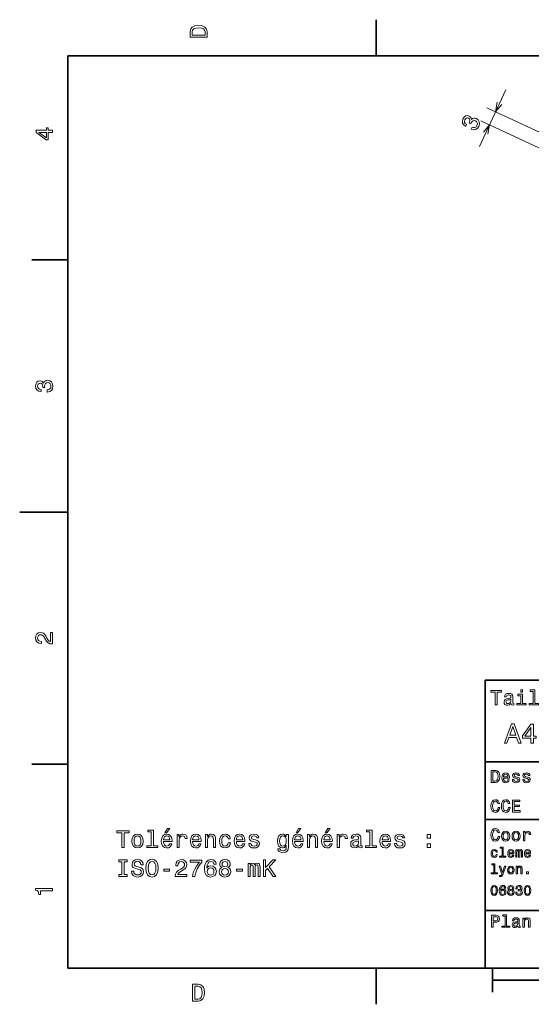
# Model space of a CAD drawing. Extents: x 0 to 527, y 0 to 210.
# Tile 1 of 8: x 0 to 107, y 2 to 208. Entities that reach past the tile are written whole.
import ezdxf

# ---------------------------------------------------------------- set-up
doc = ezdxf.new("R2010")
doc.units = 0

msp = doc.modelspace()

# ---------------------------------------------------------------- linework, layer by layer
at = {"color": 7, "lineweight": 35, "ltscale": 0.1875}
for p, q in [((74.300003, 200), (74.300003, 207.5)), ((10, 157.5), (2.5, 157.5)), ((10, 52.5), (2.5, 52.5)), ((74.300003, 10), (74.300003, 2.5))]:
    msp.add_line(p, q, dxfattribs=at)
at = {"color": 7, "lineweight": 35}
for p, q in [((287, 200), (10, 200)), ((10, 200), (10, 10)), ((97, 10), (97, 70)), ((97, 70), (287, 70)), ((97, 53), (162, 53)), ((97, 41), (162, 41)), ((97, 22), (162, 22)), ((10, 10), (287, 10)), ((97, 10), (287, 10)), ((98.5, 7.5), (198.5, 7.5))]:
    msp.add_line(p, q, dxfattribs=at)
at = {"color": 7, "lineweight": 13, "ltscale": 0.325}
msp.add_line((95.778694, 181.084564), (101.272728, 192.866577), dxfattribs=at)
at = {"color": 7, "lineweight": 13, "ltscale": 0.496788}
for p, q in [((115.356743, 180.782196), (97.347023, 189.180267)), ((114.088882, 178.063278), (96.07917, 186.461349))]:
    msp.add_line(p, q, dxfattribs=at)
at = {"color": 7, "lineweight": 35, "ltscale": 0.25}
msp.add_line((10, 105), (0, 105), dxfattribs=at)
at = {"color": 7, "lineweight": 35, "ltscale": 0.125}
msp.add_line((98.5, 10), (98.5, 5), dxfattribs=at)
at = {"color": 7, "lineweight": 13}
for points in [[(35.533215, 204.994965), (35.533215, 203.829971), (39.033215, 203.829971), (39.033215, 204.994965), (38.922264, 205.544678), (38.584366, 205.953171), (38.034657, 206.205338), (37.283215, 206.296112), (36.516644, 206.215424), (36.21405, 206.114563), (35.971977, 205.973343), (35.644165, 205.56485), (35.563473, 205.297562)], [(35.951801, 204.959656), (36.027451, 205.342941), (36.259438, 205.605194), (36.672985, 205.761536), (37.283215, 205.811966), (37.873272, 205.756485), (38.286816, 205.600143), (38.533936, 205.332855), (38.614628, 204.959656), (38.614628, 204.298996), (35.951801, 204.298996)], [(94.052383, 184.71637), (94.084381, 184.701447), (94.557274, 184.569962), (94.986542, 184.631332), (95.354515, 184.871521), (95.64109, 185.283218), (95.785049, 185.7948), (95.750183, 186.245102), (95.536797, 186.622833), (95.163795, 186.896927), (94.877075, 186.986115), (94.610794, 186.987854), (94.364944, 186.902176), (94.139229, 186.740326), (94.030952, 187.152512), (93.68689, 187.440948), (93.298401, 187.53862), (92.93708, 187.467834), (92.618774, 187.226746), (92.354744, 186.815659), (92.236053, 186.370193), (92.2901, 185.961029), (92.514137, 185.606155), (92.907242, 185.339386), (92.93924, 185.324463), (93.128929, 185.731262), (92.853455, 185.904236), (92.698616, 186.121109), (92.660156, 186.372757), (92.740196, 186.663742), (92.887596, 186.884369), (93.064568, 187.013306), (93.268997, 187.045959), (93.498428, 186.989059), (93.703217, 186.843475), (93.802895, 186.663452), (93.804794, 186.428848), (93.710732, 186.155533), (93.623039, 185.979401), (93.984123, 185.811035), (94.079414, 186.039261), (94.254829, 186.308029), (94.464699, 186.47171), (94.702637, 186.516556), (94.957054, 186.453568), (95.198715, 186.279663), (95.333443, 186.055466), (95.35881, 185.787674), (95.269936, 185.48967), (95.089951, 185.223038), (94.85479, 185.076721), (94.573586, 185.046478), (94.248474, 185.136871)], [(6.833213, 184.02739), (6.833213, 184.481277), (5.965778, 184.481277), (5.965778, 184.98056), (5.56232, 184.98056), (5.56232, 184.481277), (3.408862, 184.481277), (3.408862, 184.022339), (5.521974, 182.489197), (5.965778, 182.489197), (5.965778, 184.02739)], [(5.56232, 182.912827), (3.993876, 184.02739), (5.56232, 184.02739)], [(5.73379, 129.979111), (5.769093, 129.979111), (6.253242, 130.059799), (6.616354, 130.296829), (6.848343, 130.670029), (6.934078, 131.164276), (6.848343, 131.688766), (6.626441, 132.082138), (6.273415, 132.334305), (5.819525, 132.425079), (5.521974, 132.384735), (5.279899, 132.273788), (5.0933, 132.092224), (4.957133, 131.850143), (4.684798, 132.177963), (4.251081, 132.293961), (3.857709, 132.218307), (3.560158, 132.00145), (3.373559, 131.648422), (3.307997, 131.164276), (3.388689, 130.710388), (3.610591, 130.362396), (3.963617, 130.135452), (4.432637, 130.059799), (4.46794, 130.059799), (4.46794, 130.508652), (4.145173, 130.548996), (3.913184, 130.680115), (3.771974, 130.891937), (3.721542, 131.189484), (3.761888, 131.451736), (3.867795, 131.643372), (4.039265, 131.759369), (4.271254, 131.804764), (4.518372, 131.759369), (4.684798, 131.638336), (4.785663, 131.426514), (4.815922, 131.139053), (4.810879, 130.942368), (5.209294, 130.942368), (5.199208, 131.189484), (5.244596, 131.507217), (5.365634, 131.744247), (5.56232, 131.885452), (5.819525, 131.935883), (6.112032, 131.880417), (6.328891, 131.734161), (6.465058, 131.502167), (6.510447, 131.194534), (6.460014, 130.876801), (6.308718, 130.644821), (6.066643, 130.498566), (5.73379, 130.443085)], [(6.833213, 77.519447), (6.833213, 79.925072), (6.399496, 79.925072), (6.399496, 78.023773), (6.162464, 78.129684), (5.965778, 78.311241), (5.607709, 78.871033), (5.456412, 79.168587), (5.239553, 79.501442), (4.987392, 79.738472), (4.689842, 79.874641), (4.351945, 79.925072), (3.928314, 79.839333), (3.595461, 79.602303), (3.383646, 79.239189), (3.307997, 78.770172), (3.393732, 78.286018), (3.630764, 77.91787), (4.009006, 77.680832), (4.508286, 77.600143), (4.578891, 77.600143), (4.578891, 78.059074), (4.538545, 78.059074), (4.195605, 78.104462), (3.943444, 78.240631), (3.782061, 78.457489), (3.726585, 78.744957), (3.777017, 79.03746), (3.903098, 79.254318), (4.099784, 79.395531), (4.346902, 79.445961), (4.578891, 79.41066), (4.775577, 79.314842), (4.947046, 79.153458), (5.098343, 78.931557), (5.259727, 78.634003), (5.572406, 78.139771), (5.90526, 77.791786), (6.308718, 77.585014), (6.818084, 77.519447)], [(99.102303, 64.837173), (99.5, 64.837173), (99.5, 67.47406), (100.407784, 67.47406), (100.407784, 67.837173), (98.190201, 67.837173), (98.190201, 67.47406), (99.102303, 67.47406)], [(104.786743, 67.940918), (104.384727, 67.940918), (104.384727, 67.508644), (104.786743, 67.508644)], [(106.969742, 67.621033), (106.969742, 65.157059), (106.187317, 65.157059), (106.187317, 64.837173), (108.128242, 64.837173), (108.128242, 65.157059), (107.350143, 65.157059), (107.350143, 67.940918), (106.373199, 67.940918), (106.373199, 67.621033)], [(102.387611, 65.139771), (102.387611, 65.126801), (102.409225, 64.979828), (102.47406, 64.876076), (102.746399, 64.793945), (102.958214, 64.828529), (102.958214, 65.122475), (102.867432, 65.109505), (102.746399, 65.165703), (102.724785, 65.338615), (102.724785, 66.540344), (102.672913, 66.84726), (102.521614, 67.0634), (102.257927, 67.193085), (101.886169, 67.240631), (101.523056, 67.188759), (101.255043, 67.041786), (101.086456, 66.812675), (101.030258, 66.510086), (101.030258, 66.484146), (101.371758, 66.484146), (101.402016, 66.665703), (101.497116, 66.795387), (101.65274, 66.873199), (101.873199, 66.903458), (102.085014, 66.881844), (102.236313, 66.817001), (102.327087, 66.704605), (102.357346, 66.548988), (102.340057, 66.367432), (102.270897, 66.276657), (102.097984, 66.233429), (101.773773, 66.198845), (101.402016, 66.121033), (101.138329, 65.982704), (100.982712, 65.766571), (100.935158, 65.446686), (100.978386, 65.161385), (101.112389, 64.949562), (101.328529, 64.815559), (101.626801, 64.768013), (102.028816, 64.858788)], [(102.344383, 65.649857), (102.292511, 65.425072), (102.154182, 65.252159), (101.946686, 65.139771), (101.691643, 65.100861), (101.527374, 65.122475), (101.41066, 65.191643), (101.337173, 65.312675), (101.315559, 65.481262), (101.332855, 65.632561), (101.402016, 65.740631), (101.678673, 65.861671), (102.028816, 65.913544), (102.344383, 66.017288)], [(104.773773, 65.157059), (104.773773, 67.080688), (103.796829, 67.080688), (103.796829, 66.756485), (104.393372, 66.756485), (104.393372, 65.157059), (103.615273, 65.157059), (103.615273, 64.837173), (105.560516, 64.837173), (105.560516, 65.157059)], [(100.982712, 56.9049), (101.51297, 56.9049), (101.933716, 58.080692), (103.530258, 58.080692), (103.951012, 56.9049), (104.492798, 56.9049), (103.028816, 60.910664), (102.440926, 60.910664)], [(102.118156, 58.570606), (102.734871, 60.334293), (103.351585, 58.570606)], [(106.521614, 56.9049), (107.040344, 56.9049), (107.040344, 57.896255), (107.610954, 57.896255), (107.610954, 58.357349), (107.040344, 58.357349), (107.040344, 60.818443), (106.515854, 60.818443), (104.763687, 58.403458), (104.763687, 57.896255), (106.521614, 57.896255)], [(105.247841, 58.357349), (106.521614, 60.149857), (106.521614, 58.357349)], [(99.080688, 51.190563), (98.248558, 51.190563), (98.248558, 48.690563), (99.080688, 48.690563), (99.473343, 48.769814), (99.765129, 49.011169), (99.945244, 49.40382), (100.010086, 49.940563), (99.952446, 50.488113), (99.880402, 50.70425), (99.779541, 50.877163), (99.487755, 51.111313), (99.296829, 51.168949)], [(99.055473, 50.891571), (99.329254, 50.837536), (99.516571, 50.671829), (99.628242, 50.376442), (99.664268, 49.940563), (99.624641, 49.519093), (99.51297, 49.223705), (99.322044, 49.047192), (99.055473, 48.989555), (98.583572, 48.989555), (98.583572, 50.891571)], [(100.784584, 49.565922), (102.052597, 49.565922), (102.056198, 49.713619), (101.998558, 50.127884), (101.840057, 50.437683), (101.587898, 50.625), (101.252884, 50.693443), (100.925072, 50.621399), (100.672913, 50.41967), (100.510803, 50.091862), (100.453171, 49.659584), (100.507202, 49.216499), (100.669312, 48.892292), (100.91787, 48.690563), (101.242073, 48.62212), (101.523056, 48.668949), (101.753601, 48.791428), (101.922913, 48.98595), (102.020172, 49.245319), (101.706772, 49.245319), (101.64193, 49.101227), (101.548271, 48.993156), (101.2817, 48.9067), (101.07637, 48.946327), (100.921471, 49.072407), (100.820602, 49.27774), (100.784584, 49.555115)], [(100.784584, 49.832493), (100.824211, 50.081055), (100.921471, 50.264771), (101.069168, 50.376442), (101.263687, 50.416069), (101.454613, 50.376442), (101.602303, 50.264771), (101.69236, 50.081055), (101.724785, 49.832493)], [(103.623199, 49.818085), (103.317001, 49.890129), (103.090057, 49.972984), (103.014412, 50.142292), (103.036026, 50.261169), (103.111671, 50.347622), (103.234146, 50.401657), (103.41066, 50.423271), (103.579971, 50.401657), (103.713257, 50.336815), (103.799713, 50.239555), (103.835732, 50.109871), (104.145531, 50.109871), (104.145531, 50.117077), (104.091499, 50.351227), (103.943802, 50.534943), (103.713257, 50.650219), (103.41066, 50.693443), (103.104469, 50.650219), (102.881126, 50.531342), (102.740631, 50.354828), (102.697403, 50.131485), (102.729828, 49.915348), (102.830688, 49.76405), (102.996399, 49.655983), (103.237755, 49.580334), (103.590775, 49.493877), (103.806915, 49.40382), (103.864555, 49.331772), (103.886169, 49.223705), (103.853745, 49.09042), (103.767288, 48.989555), (103.626801, 48.924713), (103.439484, 48.903099), (103.241356, 48.924713), (103.09726, 49.000362), (103, 49.122841), (102.960373, 49.292149), (102.654175, 49.292149), (102.704613, 49.003963), (102.852303, 48.795029), (103.086456, 48.668949), (103.41066, 48.62212), (103.749283, 48.668949), (103.997841, 48.795029), (104.149139, 48.996758), (104.203171, 49.259727), (104.163544, 49.486671), (104.051872, 49.641571), (103.868156, 49.742435)], [(105.791786, 49.818085), (105.485588, 49.890129), (105.258644, 49.972984), (105.182999, 50.142292), (105.204613, 50.261169), (105.280258, 50.347622), (105.40274, 50.401657), (105.579254, 50.423271), (105.748558, 50.401657), (105.881844, 50.336815), (105.9683, 50.239555), (106.004326, 50.109871), (106.314117, 50.109871), (106.314117, 50.117077), (106.260086, 50.351227), (106.112396, 50.534943), (105.881844, 50.650219), (105.579254, 50.693443), (105.273056, 50.650219), (105.049713, 50.531342), (104.909225, 50.354828), (104.865997, 50.131485), (104.898415, 49.915348), (104.999283, 49.76405), (105.164986, 49.655983), (105.406342, 49.580334), (105.759369, 49.493877), (105.975502, 49.40382), (106.033142, 49.331772), (106.054756, 49.223705), (106.022339, 49.09042), (105.935883, 48.989555), (105.795387, 48.924713), (105.60807, 48.903099), (105.409943, 48.924713), (105.265854, 49.000362), (105.168587, 49.122841), (105.12896, 49.292149), (104.822769, 49.292149), (104.873199, 49.003963), (105.020897, 48.795029), (105.255043, 48.668949), (105.579254, 48.62212), (105.91787, 48.668949), (106.166428, 48.795029), (106.317726, 48.996758), (106.371758, 49.259727), (106.33213, 49.486671), (106.220459, 49.641571), (106.036743, 49.742435)], [(99.66787, 43.460373), (99.595818, 43.15778), (99.476944, 42.941643), (99.311241, 42.808357), (99.116714, 42.765129), (98.882568, 42.829971), (98.698845, 43.024494), (98.57637, 43.341499), (98.536743, 43.780979), (98.57637, 44.216858), (98.695244, 44.537464), (98.87896, 44.731987), (99.116714, 44.80043), (99.289627, 44.764408), (99.437317, 44.663544), (99.552597, 44.501442), (99.631844, 44.278099), (99.97406, 44.278099), (99.865997, 44.620316), (99.678673, 44.879681), (99.422913, 45.041786), (99.116714, 45.099422), (98.734871, 45.009365), (98.443085, 44.757202), (98.25576, 44.342937), (98.190926, 43.780979), (98.25576, 43.219021), (98.443085, 42.804756), (98.734871, 42.548992), (99.116714, 42.462536), (99.451729, 42.530979), (99.721901, 42.721901), (99.912827, 43.035301), (100.013687, 43.460373)], [(101.836456, 43.460373), (101.764412, 43.15778), (101.645531, 42.941643), (101.479828, 42.808357), (101.285301, 42.765129), (101.051155, 42.829971), (100.867432, 43.024494), (100.744957, 43.341499), (100.70533, 43.780979), (100.744957, 44.216858), (100.863831, 44.537464), (101.047554, 44.731987), (101.285301, 44.80043), (101.458214, 44.764408), (101.605911, 44.663544), (101.721184, 44.501442), (101.80043, 44.278099), (102.142654, 44.278099), (102.034584, 44.620316), (101.84726, 44.879681), (101.591499, 45.041786), (101.285301, 45.099422), (100.903458, 45.009365), (100.611671, 44.757202), (100.424355, 44.342937), (100.359512, 43.780979), (100.424355, 43.219021), (100.611671, 42.804756), (100.903458, 42.548992), (101.285301, 42.462536), (101.620316, 42.530979), (101.890488, 42.721901), (102.081413, 43.035301), (102.182274, 43.460373)], [(102.664986, 42.530979), (104.25, 42.530979), (104.25, 42.833572), (102.996399, 42.833572), (102.996399, 43.680115), (104.113113, 43.680115), (104.113113, 43.979107), (102.996399, 43.979107), (102.996399, 44.728386), (104.221184, 44.728386), (104.221184, 45.030979), (102.664986, 45.030979)], [(30.278099, 38.219742), (30.575649, 38.219742), (31.276657, 39.077087), (30.782421, 39.077087)], [(57.602303, 38.219742), (57.899853, 38.219742), (58.600861, 39.077087), (58.106625, 39.077087)], [(63.674347, 38.219742), (63.971897, 38.219742), (64.672905, 39.077087), (64.178665, 39.077087)], [(99.66787, 37.460373), (99.595818, 37.15778), (99.476944, 36.941643), (99.311241, 36.808357), (99.116714, 36.765129), (98.882568, 36.829971), (98.698845, 37.024494), (98.57637, 37.341499), (98.536743, 37.780979), (98.57637, 38.216858), (98.695244, 38.537464), (98.87896, 38.731987), (99.116714, 38.80043), (99.289627, 38.764408), (99.437317, 38.663544), (99.552597, 38.501442), (99.631844, 38.278099), (99.97406, 38.278099), (99.865997, 38.620316), (99.678673, 38.879681), (99.422913, 39.041786), (99.116714, 39.099422), (98.734871, 39.009365), (98.443085, 38.757202), (98.25576, 38.342937), (98.190926, 37.780979), (98.25576, 37.219021), (98.443085, 36.804756), (98.734871, 36.548992), (99.116714, 36.462536), (99.451729, 36.530979), (99.721901, 36.721901), (99.912827, 37.035301), (100.013687, 37.460373)], [(21.286022, 35.143372), (21.75, 35.143372), (21.75, 38.219742), (22.809078, 38.219742), (22.809078, 38.643372), (20.221903, 38.643372), (20.221903, 38.219742), (21.286022, 38.219742)], [(23.378963, 36.494957), (23.459654, 35.879684), (23.691643, 35.425793), (24.059799, 35.143372), (24.554035, 35.04755), (25.043228, 35.143372), (25.411383, 35.42075), (25.643372, 35.874641), (25.729107, 36.494957), (25.643372, 37.110229), (25.411383, 37.569164), (25.043228, 37.846542), (24.554035, 37.947407), (24.059799, 37.846542), (23.691643, 37.564121), (23.459654, 37.110229)], [(23.832853, 36.5), (23.878242, 36.953892), (24.019453, 37.2817), (24.246399, 37.483429), (24.554035, 37.554035), (24.856628, 37.483429), (25.083574, 37.286743), (25.224785, 36.953892), (25.275215, 36.5), (25.224785, 36.041065), (25.083574, 35.708214), (24.856628, 35.506485), (24.554035, 35.440922), (24.246399, 35.506485), (24.019453, 35.708214), (23.878242, 36.041065)], [(27.428675, 38.391209), (27.428675, 35.516571), (26.51585, 35.516571), (26.51585, 35.143372), (28.780258, 35.143372), (28.780258, 35.516571), (27.872478, 35.516571), (27.872478, 38.764408), (26.732708, 38.764408), (26.732708, 38.391209)], [(29.970461, 36.368877), (31.745678, 36.368877), (31.750721, 36.575649), (31.670029, 37.155621), (31.448128, 37.589336), (31.0951, 37.851585), (30.62608, 37.947407), (30.167149, 37.846542), (29.814121, 37.564121), (29.587177, 37.105186), (29.506485, 36.5), (29.582134, 35.879684), (29.809078, 35.425793), (30.157061, 35.143372), (30.61095, 35.04755), (31.004322, 35.113113), (31.327089, 35.28458), (31.564121, 35.556915), (31.700289, 35.920029), (31.261528, 35.920029), (31.17075, 35.7183), (31.039625, 35.567001), (30.666428, 35.445965), (30.378963, 35.501442), (30.162104, 35.677956), (30.020893, 35.965416), (29.970461, 36.353745)], [(29.970461, 36.742073), (30.025936, 37.090057), (30.162104, 37.347263), (30.368877, 37.503601), (30.641211, 37.559078), (30.908501, 37.503601), (31.115274, 37.347263), (31.241356, 37.090057), (31.286743, 36.742073)], [(32.784584, 35.143372), (33.228386, 35.143372), (33.228386, 36.691643), (33.273773, 37.064842), (33.409943, 37.33213), (33.631844, 37.493515), (33.929394, 37.548992), (34.151299, 37.513687), (34.317722, 37.412823), (34.418587, 37.241356), (34.453892, 37.009365), (34.90274, 37.009365), (34.84222, 37.417866), (34.675793, 37.710373), (34.398415, 37.886887), (34.020172, 37.947407), (33.76297, 37.907059), (33.541065, 37.806194), (33.344379, 37.634727), (33.188042, 37.402737), (33.188042, 37.851585), (32.784584, 37.851585)], [(36.042507, 36.368877), (37.817726, 36.368877), (37.822769, 36.575649), (37.742073, 37.155621), (37.520172, 37.589336), (37.167145, 37.851585), (36.698128, 37.947407), (36.239193, 37.846542), (35.886169, 37.564121), (35.659222, 37.105186), (35.578529, 36.5), (35.654179, 35.879684), (35.881126, 35.425793), (36.229107, 35.143372), (36.682999, 35.04755), (37.07637, 35.113113), (37.399136, 35.28458), (37.636169, 35.556915), (37.772335, 35.920029), (37.333572, 35.920029), (37.242798, 35.7183), (37.111671, 35.567001), (36.738472, 35.445965), (36.451012, 35.501442), (36.23415, 35.677956), (36.092941, 35.965416), (36.042507, 36.353745)], [(36.042507, 36.742073), (36.097984, 37.090057), (36.23415, 37.347263), (36.440922, 37.503601), (36.713257, 37.559078), (36.980549, 37.503601), (37.187321, 37.347263), (37.3134, 37.090057), (37.358788, 36.742073)], [(38.690201, 35.143372), (39.134007, 35.143372), (39.134007, 36.706772), (39.179398, 37.064842), (39.325649, 37.327087), (39.552593, 37.488472), (39.855186, 37.548992), (40.097263, 37.498558), (40.248558, 37.362392), (40.324207, 37.135445), (40.349426, 36.832851), (40.349426, 35.143372), (40.793228, 35.143372), (40.793228, 36.92363), (40.773056, 37.2817), (40.682278, 37.57925), (40.384727, 37.851585), (39.92075, 37.947407), (39.663544, 37.912102), (39.446686, 37.816284), (39.260086, 37.6549), (39.113831, 37.438042), (39.113831, 37.851585), (38.690201, 37.851585)], [(43.451012, 36.953892), (43.889771, 36.953892), (43.798992, 37.357349), (43.582134, 37.675072), (43.24424, 37.871758), (42.805477, 37.947407), (42.321327, 37.846542), (41.953171, 37.564121), (41.721184, 37.105186), (41.640491, 36.489914), (41.716141, 35.879684), (41.943085, 35.425793), (42.301155, 35.143372), (42.790348, 35.04755), (43.224068, 35.123199), (43.561962, 35.335014), (43.793949, 35.667866), (43.894814, 36.111671), (43.471184, 36.111671), (43.395535, 35.82925), (43.254326, 35.617435), (43.052597, 35.486313), (42.805477, 35.445965), (42.497841, 35.511528), (42.27594, 35.713257), (42.139771, 36.041065), (42.094383, 36.505043), (42.139771, 36.958935), (42.280983, 37.286743), (42.507927, 37.488472), (42.805477, 37.559078), (43.067726, 37.513687), (43.264412, 37.397694), (43.395535, 37.206051)], [(45.150578, 36.368877), (46.925793, 36.368877), (46.930836, 36.575649), (46.850143, 37.155621), (46.628242, 37.589336), (46.275215, 37.851585), (45.806198, 37.947407), (45.347263, 37.846542), (44.99424, 37.564121), (44.767292, 37.105186), (44.6866, 36.5), (44.762249, 35.879684), (44.989193, 35.425793), (45.337177, 35.143372), (45.791069, 35.04755), (46.184441, 35.113113), (46.507206, 35.28458), (46.74424, 35.556915), (46.880402, 35.920029), (46.441643, 35.920029), (46.350864, 35.7183), (46.219742, 35.567001), (45.846542, 35.445965), (45.559078, 35.501442), (45.34222, 35.677956), (45.201012, 35.965416), (45.150578, 36.353745)], [(45.150578, 36.742073), (45.206055, 37.090057), (45.34222, 37.347263), (45.548992, 37.503601), (45.821327, 37.559078), (46.088615, 37.503601), (46.295387, 37.347263), (46.421471, 37.090057), (46.466858, 36.742073)], [(49.124641, 36.721901), (48.695965, 36.822765), (48.378242, 36.938759), (48.272335, 37.175793), (48.302593, 37.34222), (48.408501, 37.463257), (48.579971, 37.538906), (48.827087, 37.569164), (49.064121, 37.538906), (49.250721, 37.448128), (49.371758, 37.311958), (49.422188, 37.130402), (49.855907, 37.130402), (49.855907, 37.140491), (49.780258, 37.4683), (49.573486, 37.725506), (49.250721, 37.886887), (48.827087, 37.947407), (48.398415, 37.886887), (48.085735, 37.720459), (47.88905, 37.473343), (47.828529, 37.160664), (47.873917, 36.85807), (48.015129, 36.646252), (48.247116, 36.494957), (48.585014, 36.38905), (49.07925, 36.268013), (49.381844, 36.14193), (49.462536, 36.041065), (49.492798, 35.889771), (49.447407, 35.703171), (49.32637, 35.561958), (49.129684, 35.47118), (48.867435, 35.440922), (48.590057, 35.47118), (48.388329, 35.577087), (48.252159, 35.748558), (48.196686, 35.985592), (47.768013, 35.985592), (47.838615, 35.582134), (48.045387, 35.289627), (48.373199, 35.113113), (48.827087, 35.04755), (49.301155, 35.113113), (49.649136, 35.289627), (49.86095, 35.572044), (49.9366, 35.940201), (49.881126, 36.257923), (49.724785, 36.474785), (49.467579, 36.615993)], [(55.978386, 35.264408), (55.978386, 37.851585), (55.554752, 37.851585), (55.554752, 37.412823), (55.206772, 37.811237), (54.994953, 37.912102), (54.757923, 37.947407), (54.32925, 37.846542), (53.996395, 37.564121), (53.779537, 37.110229), (53.703888, 36.5), (53.779537, 35.884727), (53.996395, 35.430836), (54.32925, 35.143372), (54.757923, 35.04755), (54.999996, 35.082851), (55.201729, 35.17363), (55.554752, 35.556915), (55.554752, 35.17363), (55.514408, 34.871037), (55.403458, 34.654179), (55.191639, 34.528099), (54.873917, 34.482708), (54.596539, 34.51297), (54.399853, 34.588615), (54.283859, 34.719742), (54.248558, 34.896252), (53.819881, 34.896252), (53.819881, 34.87608), (53.885445, 34.553314), (54.087173, 34.311237), (54.409939, 34.1549), (54.848701, 34.099422), (55.373196, 34.175072), (55.72118, 34.386887), (55.917866, 34.755043)], [(54.162823, 36.5), (54.20821, 36.948849), (54.344379, 37.2817), (54.556194, 37.478386), (54.838615, 37.548992), (55.136166, 37.478386), (55.358067, 37.2817), (55.494236, 36.948849), (55.544666, 36.5), (55.494236, 36.041065), (55.358067, 35.713257), (55.136166, 35.511528), (54.838615, 35.445965), (54.556194, 35.511528), (54.344379, 35.713257), (54.20821, 36.046108)], [(57.294666, 36.368877), (59.069881, 36.368877), (59.074924, 36.575649), (58.994232, 37.155621), (58.772331, 37.589336), (58.419304, 37.851585), (57.950287, 37.947407), (57.491352, 37.846542), (57.138325, 37.564121), (56.911381, 37.105186), (56.830688, 36.5), (56.906338, 35.879684), (57.133282, 35.425793), (57.481266, 35.143372), (57.935154, 35.04755), (58.328529, 35.113113), (58.651295, 35.28458), (58.888325, 35.556915), (59.024494, 35.920029), (58.585732, 35.920029), (58.494953, 35.7183), (58.363831, 35.567001), (57.990631, 35.445965), (57.703167, 35.501442), (57.486309, 35.677956), (57.345097, 35.965416), (57.294666, 36.353745)], [(57.294666, 36.742073), (57.35014, 37.090057), (57.486309, 37.347263), (57.693081, 37.503601), (57.965416, 37.559078), (58.232708, 37.503601), (58.43948, 37.347263), (58.565559, 37.090057), (58.610947, 36.742073)], [(59.94236, 35.143372), (60.386162, 35.143372), (60.386162, 36.706772), (60.431553, 37.064842), (60.577805, 37.327087), (60.804752, 37.488472), (61.107346, 37.548992), (61.349419, 37.498558), (61.500717, 37.362392), (61.576366, 37.135445), (61.601582, 36.832851), (61.601582, 35.143372), (62.045387, 35.143372), (62.045387, 36.92363), (62.025211, 37.2817), (61.934433, 37.57925), (61.636883, 37.851585), (61.172909, 37.947407), (60.915703, 37.912102), (60.698845, 37.816284), (60.512245, 37.6549), (60.36599, 37.438042), (60.36599, 37.851585), (59.94236, 37.851585)], [(63.366711, 36.368877), (65.141922, 36.368877), (65.146973, 36.575649), (65.066277, 37.155621), (64.844376, 37.589336), (64.491348, 37.851585), (64.022331, 37.947407), (63.563396, 37.846542), (63.210369, 37.564121), (62.983425, 37.105186), (62.902733, 36.5), (62.978382, 35.879684), (63.205326, 35.425793), (63.55331, 35.143372), (64.007202, 35.04755), (64.400574, 35.113113), (64.723343, 35.28458), (64.960373, 35.556915), (65.096542, 35.920029), (64.657776, 35.920029), (64.567001, 35.7183), (64.435875, 35.567001), (64.062675, 35.445965), (63.775211, 35.501442), (63.558353, 35.677956), (63.417141, 35.965416), (63.366711, 36.353745)], [(63.366711, 36.742073), (63.422184, 37.090057), (63.558353, 37.347263), (63.765125, 37.503601), (64.03746, 37.559078), (64.304749, 37.503601), (64.51152, 37.347263), (64.637604, 37.090057), (64.682991, 36.742073)], [(66.180832, 35.143372), (66.624634, 35.143372), (66.624634, 36.691643), (66.670029, 37.064842), (66.80619, 37.33213), (67.028091, 37.493515), (67.325638, 37.548992), (67.547546, 37.513687), (67.713974, 37.412823), (67.814835, 37.241356), (67.850143, 37.009365), (68.298981, 37.009365), (68.238464, 37.417866), (68.072037, 37.710373), (67.794662, 37.886887), (67.41642, 37.947407), (67.159218, 37.907059), (66.937317, 37.806194), (66.740631, 37.634727), (66.58429, 37.402737), (66.58429, 37.851585), (66.180832, 37.851585)], [(70.65921, 35.496399), (70.65921, 35.481266), (70.684433, 35.309799), (70.760078, 35.188759), (71.077805, 35.092937), (71.324921, 35.133286), (71.324921, 35.476223), (71.219009, 35.461094), (71.077805, 35.526657), (71.052582, 35.728386), (71.052582, 37.130402), (70.992065, 37.488472), (70.815552, 37.740635), (70.507919, 37.89193), (70.074203, 37.947407), (69.650574, 37.886887), (69.337891, 37.715416), (69.141205, 37.448128), (69.075638, 37.0951), (69.075638, 37.064842), (69.47406, 37.064842), (69.509361, 37.276657), (69.620316, 37.427956), (69.801865, 37.51873), (70.059067, 37.554035), (70.30619, 37.52882), (70.482704, 37.453171), (70.588608, 37.322044), (70.623917, 37.140491), (70.603745, 36.928673), (70.523048, 36.822765), (70.32132, 36.772335), (69.943077, 36.731987), (69.509361, 36.641209), (69.201721, 36.479828), (69.020172, 36.227665), (68.964691, 35.854465), (69.015121, 35.521614), (69.171463, 35.274494), (69.42363, 35.118156), (69.771606, 35.062679), (70.240631, 35.168587)], [(72.969009, 38.391209), (72.969009, 35.516571), (72.05619, 35.516571), (72.05619, 35.143372), (74.320602, 35.143372), (74.320602, 35.516571), (73.412819, 35.516571), (73.412819, 38.764408), (72.273048, 38.764408), (72.273048, 38.391209)], [(75.510803, 36.368877), (77.286011, 36.368877), (77.291061, 36.575649), (77.210365, 37.155621), (76.988464, 37.589336), (76.635437, 37.851585), (76.16642, 37.947407), (75.707489, 37.846542), (75.354462, 37.564121), (75.127518, 37.105186), (75.046822, 36.5), (75.122467, 35.879684), (75.349411, 35.425793), (75.697403, 35.143372), (76.151291, 35.04755), (76.544662, 35.113113), (76.867432, 35.28458), (77.104462, 35.556915), (77.240631, 35.920029), (76.801865, 35.920029), (76.71109, 35.7183), (76.579964, 35.567001), (76.206764, 35.445965), (75.919296, 35.501442), (75.702438, 35.677956), (75.561234, 35.965416), (75.510803, 36.353745)], [(75.510803, 36.742073), (75.566269, 37.090057), (75.702438, 37.347263), (75.90921, 37.503601), (76.181549, 37.559078), (76.448837, 37.503601), (76.655609, 37.347263), (76.781693, 37.090057), (76.82708, 36.742073)], [(79.484863, 36.721901), (79.056183, 36.822765), (78.738464, 36.938759), (78.632553, 37.175793), (78.662811, 37.34222), (78.768723, 37.463257), (78.940193, 37.538906), (79.187309, 37.569164), (79.424347, 37.538906), (79.610947, 37.448128), (79.731979, 37.311958), (79.78241, 37.130402), (80.216125, 37.130402), (80.216125, 37.140491), (80.14048, 37.4683), (79.933708, 37.725506), (79.610947, 37.886887), (79.187309, 37.947407), (78.758636, 37.886887), (78.445953, 37.720459), (78.249268, 37.473343), (78.188751, 37.160664), (78.234146, 36.85807), (78.375351, 36.646252), (78.607338, 36.494957), (78.945236, 36.38905), (79.439468, 36.268013), (79.742065, 36.14193), (79.822754, 36.041065), (79.853012, 35.889771), (79.807632, 35.703171), (79.686592, 35.561958), (79.489906, 35.47118), (79.227661, 35.440922), (78.950279, 35.47118), (78.74855, 35.577087), (78.612381, 35.748558), (78.556908, 35.985592), (78.128235, 35.985592), (78.198837, 35.582134), (78.405609, 35.289627), (78.733421, 35.113113), (79.187309, 35.04755), (79.661377, 35.113113), (80.009354, 35.289627), (80.221176, 35.572044), (80.296822, 35.940201), (80.241348, 36.257923), (80.085007, 36.474785), (79.827805, 36.615993)], [(84.926506, 37.100143), (85.622467, 37.100143), (85.622467, 37.851585), (84.926506, 37.851585)], [(100.413544, 37.496399), (100.471184, 37.056915), (100.636887, 36.732708), (100.899857, 36.530979), (101.252884, 36.462536), (101.602303, 36.530979), (101.865273, 36.729107), (102.030983, 37.053314), (102.092216, 37.496399), (102.030983, 37.935879), (101.865273, 38.263687), (101.602303, 38.461815), (101.252884, 38.533859), (100.899857, 38.461815), (100.636887, 38.260086), (100.471184, 37.935879)], [(100.737755, 37.5), (100.770172, 37.824207), (100.87104, 38.058357), (101.033142, 38.20245), (101.252884, 38.25288), (101.469017, 38.20245), (101.631126, 38.061958), (101.731987, 37.824207), (101.768013, 37.5), (101.731987, 37.172188), (101.631126, 36.934437), (101.469017, 36.790344), (101.252884, 36.743515), (101.033142, 36.790344), (100.87104, 36.934437), (100.770172, 37.172188)], [(102.58213, 37.496399), (102.639771, 37.056915), (102.805473, 36.732708), (103.068443, 36.530979), (103.421471, 36.462536), (103.770897, 36.530979), (104.033859, 36.729107), (104.19957, 37.053314), (104.260803, 37.496399), (104.19957, 37.935879), (104.033859, 38.263687), (103.770897, 38.461815), (103.421471, 38.533859), (103.068443, 38.461815), (102.805473, 38.260086), (102.639771, 37.935879)], [(102.906342, 37.5), (102.938759, 37.824207), (103.039627, 38.058357), (103.201729, 38.20245), (103.421471, 38.25288), (103.637611, 38.20245), (103.799713, 38.061958), (103.900574, 37.824207), (103.9366, 37.5), (103.900574, 37.172188), (103.799713, 36.934437), (103.637611, 36.790344), (103.421471, 36.743515), (103.201729, 36.790344), (103.039627, 36.934437), (102.938759, 37.172188)], [(104.963257, 36.530979), (105.280258, 36.530979), (105.280258, 37.636887), (105.312683, 37.903458), (105.409943, 38.094379), (105.568443, 38.209652), (105.780983, 38.249279), (105.939484, 38.224064), (106.058357, 38.152016), (106.130402, 38.029537), (106.155617, 37.863831), (106.476227, 37.863831), (106.432999, 38.155621), (106.314117, 38.364552), (106.115997, 38.490635), (105.845825, 38.533859), (105.662102, 38.505043), (105.503601, 38.432995), (105.363113, 38.310516), (105.251442, 38.144814), (105.251442, 38.465416), (104.963257, 38.465416)], [(70.60878, 36.091499), (70.548264, 35.82925), (70.386887, 35.627522), (70.144806, 35.496399), (69.84726, 35.451008), (69.655609, 35.476223), (69.519447, 35.556915), (69.433716, 35.698128), (69.408493, 35.894814), (69.428665, 36.071327), (69.509361, 36.197407), (69.832123, 36.338615), (70.240631, 36.399136), (70.60878, 36.520172)], [(84.926506, 35.143372), (85.622467, 35.143372), (85.622467, 35.894814), (84.926506, 35.894814)], [(100.510086, 34.991352), (100.510086, 33.348701), (99.988472, 33.348701), (99.988472, 33.135445), (101.282417, 33.135445), (101.282417, 33.348701), (100.763687, 33.348701), (100.763687, 35.204609), (100.112389, 35.204609), (100.112389, 34.991352)], [(99.256485, 34.170029), (99.507202, 34.170029), (99.45533, 34.400574), (99.331413, 34.58213), (99.138329, 34.694523), (98.887611, 34.737751), (98.610954, 34.680115), (98.400574, 34.51873), (98.268013, 34.256481), (98.221901, 33.904896), (98.265129, 33.556194), (98.394814, 33.296829), (98.599426, 33.135445), (98.87896, 33.080688), (99.126801, 33.123917), (99.319885, 33.244953), (99.452446, 33.435158), (99.510086, 33.688759), (99.268013, 33.688759), (99.224785, 33.527374), (99.144089, 33.406338), (99.028816, 33.331409), (98.887611, 33.308353), (98.711815, 33.345818), (98.585014, 33.461094), (98.507202, 33.648415), (98.48127, 33.913544), (98.507202, 34.172909), (98.587898, 34.360229), (98.717583, 34.475502), (98.887611, 34.515846), (99.03746, 34.48991), (99.149857, 34.42363), (99.224785, 34.314117)], [(101.96254, 33.835732), (102.976944, 33.835732), (102.979828, 33.953888), (102.933716, 34.285301), (102.806915, 34.533138), (102.605186, 34.682995), (102.337173, 34.737751), (102.074928, 34.680115), (101.873199, 34.51873), (101.743515, 34.256481), (101.697403, 33.91066), (101.740631, 33.556194), (101.870316, 33.296829), (102.069168, 33.135445), (102.328529, 33.080688), (102.553314, 33.118153), (102.737755, 33.216137), (102.873199, 33.371758), (102.951012, 33.57925), (102.700287, 33.57925), (102.648415, 33.463974), (102.573486, 33.377518), (102.360229, 33.308353), (102.195969, 33.340057), (102.072044, 33.440922), (101.991356, 33.605186), (101.96254, 33.827087)], [(101.96254, 34.048988), (101.99424, 34.247837), (102.072044, 34.39481), (102.190201, 34.484146), (102.345825, 34.515846), (102.498558, 34.484146), (102.616714, 34.39481), (102.688759, 34.247837), (102.714699, 34.048988)], [(103.374641, 33.135445), (103.60807, 33.135445), (103.60807, 34.170029), (103.622482, 34.325645), (103.665703, 34.438038), (103.731987, 34.504322), (103.818443, 34.530258), (103.887611, 34.507202), (103.933716, 34.449566), (103.956772, 34.351582), (103.965416, 34.221901), (103.965416, 33.135445), (104.184441, 33.135445), (104.184441, 34.170029), (104.198845, 34.322765), (104.242073, 34.435158), (104.311241, 34.504322), (104.397697, 34.530258), (104.466858, 34.507202), (104.51297, 34.449566), (104.541786, 34.221901), (104.541786, 33.135445), (104.775215, 33.135445), (104.775215, 34.204609), (104.760803, 34.42651), (104.714699, 34.596539), (104.622475, 34.700287), (104.472626, 34.737751), (104.296829, 34.680115), (104.161385, 34.512966), (104.054756, 34.677231), (103.876083, 34.737751), (103.711815, 34.680115), (103.599426, 34.51873), (103.599426, 34.682995), (103.374641, 34.682995)], [(105.432274, 33.835732), (106.446686, 33.835732), (106.44957, 33.953888), (106.403458, 34.285301), (106.276657, 34.533138), (106.074928, 34.682995), (105.806915, 34.737751), (105.54467, 34.680115), (105.342941, 34.51873), (105.213257, 34.256481), (105.167145, 33.91066), (105.210373, 33.556194), (105.340057, 33.296829), (105.538902, 33.135445), (105.798271, 33.080688), (106.023056, 33.118153), (106.207489, 33.216137), (106.342941, 33.371758), (106.420746, 33.57925), (106.170029, 33.57925), (106.118156, 33.463974), (106.043228, 33.377518), (105.829971, 33.308353), (105.665703, 33.340057), (105.541786, 33.440922), (105.461098, 33.605186), (105.432274, 33.827087)], [(105.432274, 34.048988), (105.463974, 34.247837), (105.541786, 34.39481), (105.659943, 34.484146), (105.815559, 34.515846), (105.9683, 34.484146), (106.086456, 34.39481), (106.158501, 34.247837), (106.184441, 34.048988)], [(21.286022, 29.520174), (20.64049, 29.520174), (20.64049, 29.096542), (22.395533, 29.096542), (22.395533, 29.520174), (21.75, 29.520174), (21.75, 32.172913), (22.395533, 32.172913), (22.395533, 32.596542), (20.64049, 32.596542), (20.64049, 32.172913), (21.286022, 32.172913)], [(23.757204, 30.251442), (23.298271, 30.251442), (23.399136, 29.71686), (23.651297, 29.323488), (24.039625, 29.086456), (24.564121, 29.000721), (25.083574, 29.081413), (25.471901, 29.303314), (25.719021, 29.651297), (25.809799, 30.110231), (25.73415, 30.523775), (25.522335, 30.791067), (25.179394, 30.967579), (24.720461, 31.098703), (24.327089, 31.194525), (24.069885, 31.305477), (23.923632, 31.46686), (23.878242, 31.719021), (23.923632, 31.945967), (24.054756, 32.117435), (24.256485, 32.233429), (24.533861, 32.273777), (24.816282, 32.223343), (25.038185, 32.087177), (25.184439, 31.860231), (25.255043, 31.552593), (25.713978, 31.552593), (25.713978, 31.562681), (25.633286, 32.036743), (25.396254, 32.389771), (25.023056, 32.611671), (24.518732, 32.687321), (24.064842, 32.611671), (23.711815, 32.399857), (23.484871, 32.072048), (23.404179, 31.648415), (23.46974, 31.270174), (23.661383, 31.012968), (23.963978, 30.841499), (24.377522, 30.710375), (24.786022, 30.594381), (25.09366, 30.483431), (25.28026, 30.322046), (25.345821, 30.059799), (25.285303, 29.792507), (25.128963, 29.590778), (24.891932, 29.464699), (24.584293, 29.424353), (24.241354, 29.479828), (23.979107, 29.641211), (23.812679, 29.90346)], [(26.293949, 30.846542), (26.384727, 30.059799), (26.646975, 29.479828), (27.055475, 29.121759), (27.590057, 29.000721), (28.119596, 29.121759), (28.533142, 29.479828), (28.790346, 30.059799), (28.886168, 30.846542), (28.790346, 31.628242), (28.679394, 31.945967), (28.533142, 32.208214), (28.119596, 32.566284), (27.867435, 32.657063), (27.590057, 32.692364), (27.050432, 32.566284), (26.641932, 32.213257), (26.384727, 31.633286)], [(26.778099, 30.846542), (26.833574, 31.456772), (27, 31.905621), (27.257206, 32.177956), (27.590057, 32.273777), (27.917868, 32.177956), (28.175072, 31.900578), (28.341499, 31.451729), (28.402018, 30.846542), (28.341499, 30.236311), (28.175072, 29.787464), (27.917868, 29.515131), (27.590057, 29.424353), (27.257206, 29.515131), (27, 29.787464), (26.833574, 30.231268)], [(32.431557, 29.096542), (34.837177, 29.096542), (34.837177, 29.53026), (32.935879, 29.53026), (33.041786, 29.767292), (33.223343, 29.963978), (33.783142, 30.322046), (34.080692, 30.473343), (34.413544, 30.690203), (34.650578, 30.942364), (34.786743, 31.239914), (34.837177, 31.57781), (34.751442, 32.001442), (34.514412, 32.334293), (34.151299, 32.546112), (33.682278, 32.621758), (33.198128, 32.536022), (32.829971, 32.298992), (32.592941, 31.92075), (32.512249, 31.421471), (32.512249, 31.350864), (32.971184, 31.350864), (32.971184, 31.391211), (33.016571, 31.73415), (33.15274, 31.986313), (33.369598, 32.147694), (33.657059, 32.203171), (33.94957, 32.152737), (34.166428, 32.026657), (34.307636, 31.829971), (34.35807, 31.582853), (34.322769, 31.350864), (34.226944, 31.154179), (34.065563, 30.98271), (33.843658, 30.831413), (33.546112, 30.670029), (33.051872, 30.357349), (32.703892, 30.024496), (32.49712, 29.621038), (32.431557, 29.111671)], [(35.99712, 29.096542), (36.506485, 29.096542), (36.672913, 29.928675), (36.965416, 30.705332), (37.378963, 31.426514), (37.918587, 32.102306), (37.918587, 32.520893), (35.518013, 32.520893), (35.518013, 32.061958), (37.434441, 32.061958), (36.879684, 31.381124), (36.461098, 30.670029), (36.168587, 29.913546)], [(40.944527, 31.65346), (40.848701, 32.061958), (40.626801, 32.364555), (40.283863, 32.556198), (39.840057, 32.621758), (39.542507, 32.586456), (39.285301, 32.490635), (39.058357, 32.334293), (38.866714, 32.112392), (38.715416, 31.835014), (38.604469, 31.497118), (38.533863, 31.098703), (38.513687, 30.649857), (38.594383, 29.933718), (38.841499, 29.414267), (39.239914, 29.101585), (39.784584, 28.995678), (40.273773, 29.086456), (40.646973, 29.323488), (40.88905, 29.696686), (40.974785, 30.17075), (40.88905, 30.649857), (40.657059, 31.018013), (40.298992, 31.25), (39.855186, 31.330692), (39.376083, 31.229828), (39.018013, 30.942364), (39.093658, 31.497118), (39.255043, 31.895535), (39.502159, 32.132565), (39.8451, 32.213257), (40.097263, 32.172913), (40.288906, 32.067005), (40.414986, 31.890491), (40.480549, 31.65346)], [(40.485592, 30.165707), (40.430115, 29.847982), (40.288906, 29.605907), (40.061958, 29.444525), (39.779541, 29.394093), (39.481987, 29.444525), (39.255043, 29.600864), (39.108788, 29.842939), (39.0634, 30.160664), (39.113831, 30.473343), (39.255043, 30.710375), (39.48703, 30.861671), (39.799713, 30.917147), (40.072044, 30.861671), (40.288906, 30.715418), (40.430115, 30.478386)], [(42.144814, 30.98271), (41.887611, 30.841499), (41.711098, 30.644814), (41.600143, 30.397696), (41.564842, 30.100145), (41.645535, 29.651297), (41.877525, 29.303314), (42.255768, 29.081413), (42.770172, 28.995678), (43.279541, 29.081413), (43.657784, 29.303314), (43.889771, 29.651297), (43.975506, 30.100145), (43.935158, 30.397696), (43.829254, 30.644814), (43.647697, 30.841499), (43.395535, 30.98271), (43.597263, 31.103746), (43.738472, 31.270174), (43.824211, 31.471903), (43.854469, 31.719021), (43.773777, 32.077091), (43.561962, 32.364555), (43.219021, 32.551155), (42.770172, 32.621758), (42.316284, 32.551155), (41.973343, 32.364555), (41.756485, 32.077091), (41.68084, 31.719021), (41.706055, 31.471903), (41.791786, 31.270174)], [(42.048992, 30.110231), (42.094383, 30.377522), (42.240635, 30.57925), (42.467583, 30.710375), (42.770172, 30.755764), (43.067726, 30.710375), (43.29467, 30.57925), (43.440926, 30.377522), (43.491356, 30.110231), (43.440926, 29.822767), (43.29467, 29.605907), (43.067726, 29.464699), (42.770172, 29.41931), (42.467583, 29.464699), (42.240635, 29.605907), (42.094383, 29.822767)], [(42.159943, 31.678675), (42.200291, 31.900578), (42.321327, 32.072048), (42.51297, 32.177956), (42.770172, 32.2183), (43.022335, 32.177956), (43.213978, 32.072048), (43.335014, 31.900578), (43.380405, 31.678675), (43.335014, 31.451729), (43.213978, 31.275217), (43.022335, 31.159222), (42.770172, 31.12392), (42.51297, 31.164265), (42.321327, 31.275217), (42.200291, 31.451729)], [(47.621758, 29.096542), (48.030258, 29.096542), (48.030258, 30.907061), (48.055473, 31.179396), (48.131126, 31.376081), (48.247116, 31.492075), (48.398415, 31.537464), (48.519455, 31.497118), (48.600143, 31.396254), (48.640488, 31.224785), (48.655617, 30.997839), (48.655617, 29.096542), (49.038902, 29.096542), (49.038902, 30.907061), (49.064121, 31.174353), (49.139771, 31.371038), (49.260807, 31.492075), (49.412102, 31.537464), (49.533142, 31.497118), (49.613831, 31.396254), (49.664265, 30.997839), (49.664265, 29.096542), (50.072769, 29.096542), (50.072769, 30.967579), (50.04755, 31.355907), (49.966858, 31.65346), (49.805473, 31.835014), (49.543228, 31.900578), (49.235588, 31.799713), (48.998558, 31.507206), (48.811958, 31.79467), (48.499279, 31.900578), (48.211815, 31.799713), (48.015129, 31.517292), (48.015129, 31.804756), (47.621758, 31.804756)], [(50.783859, 29.096542), (51.247837, 29.096542), (51.247837, 30.34222), (51.661385, 30.786024), (52.836452, 29.096542), (53.401295, 29.096542), (51.989193, 31.12392), (53.36095, 32.596542), (52.745678, 32.596542), (51.247837, 30.977667), (51.247837, 32.596542), (50.783859, 32.596542)], [(98.775215, 31.53602), (98.775215, 29.89337), (98.253601, 29.89337), (98.253601, 29.680113), (99.547554, 29.680113), (99.547554, 29.89337), (99.028816, 29.89337), (99.028816, 31.749277), (98.377525, 31.749277), (98.377525, 31.53602)], [(101.046112, 31.227663), (100.602303, 29.953888), (100.167145, 31.227663), (99.890488, 31.227663), (100.478386, 29.593658), (100.426514, 29.449566), (100.345825, 29.351583), (100.210373, 29.319881), (99.976944, 29.348701), (99.976944, 29.103745), (100.221901, 29.080688), (100.397697, 29.103745), (100.521614, 29.175791), (100.610954, 29.299709), (100.688759, 29.481266), (101.317001, 31.227663)], [(101.665703, 30.452448), (101.711815, 30.100863), (101.844383, 29.841496), (102.054756, 29.680113), (102.337173, 29.625359), (102.616714, 29.680113), (102.827087, 29.838614), (102.959656, 30.09798), (103.008644, 30.452448), (102.959656, 30.804031), (102.827087, 31.06628), (102.616714, 31.224781), (102.337173, 31.282417), (102.054756, 31.224781), (101.844383, 31.063398), (101.711815, 30.804031)], [(101.925072, 30.45533), (101.951012, 30.714695), (102.0317, 30.902016), (102.161385, 31.017288), (102.337173, 31.057634), (102.510086, 31.017288), (102.639771, 30.904896), (102.720459, 30.714695), (102.749283, 30.45533), (102.720459, 30.193081), (102.639771, 30.00288), (102.510086, 29.887606), (102.337173, 29.850142), (102.161385, 29.887606), (102.0317, 30.00288), (101.951012, 30.193081)], [(103.475502, 29.680113), (103.729103, 29.680113), (103.729103, 30.573484), (103.755043, 30.778095), (103.838615, 30.927952), (103.9683, 31.02017), (104.141212, 31.054752), (104.279541, 31.025934), (104.365997, 30.948124), (104.409225, 30.818441), (104.42363, 30.645531), (104.42363, 29.680113), (104.677231, 29.680113), (104.677231, 30.697403), (104.665703, 30.902016), (104.613831, 31.072044), (104.443802, 31.227663), (104.178673, 31.282417), (104.0317, 31.262245), (103.907784, 31.207491), (103.801155, 31.115271), (103.717575, 30.991352), (103.717575, 31.227663), (103.475502, 31.227663)], [(30.01585, 30.251442), (31.236313, 30.251442), (31.236313, 30.649857), (30.01585, 30.649857)], [(45.195969, 30.251442), (46.416428, 30.251442), (46.416428, 30.649857), (45.195969, 30.649857)], [(105.60807, 29.680113), (106.005768, 29.680113), (106.005768, 30.109509), (105.60807, 30.109509)], [(98.172913, 26.201731), (98.216141, 25.749281), (98.351585, 25.426514), (98.567726, 25.230549), (98.867432, 25.167149), (99.164268, 25.230549), (99.380402, 25.426514), (99.51297, 25.749281), (99.559074, 26.201731), (99.51297, 26.651299), (99.458214, 26.829971), (99.380402, 26.976946), (99.164268, 27.172913), (98.867432, 27.239193), (98.567726, 27.172913), (98.351585, 26.974064), (98.216141, 26.651299)], [(98.44957, 26.201731), (98.472626, 26.550434), (98.54467, 26.801153), (98.674355, 26.948128), (98.867432, 27), (99.05764, 26.948128), (99.187317, 26.801153), (99.259369, 26.550434), (99.282417, 26.201731), (99.259369, 25.850145), (99.187317, 25.599424), (99.05764, 25.45245), (98.867432, 25.40346), (98.674355, 25.45245), (98.54467, 25.599424), (98.472626, 25.850145)], [(101.293945, 26.685881), (101.239197, 26.91931), (101.112389, 27.09222), (100.916428, 27.201731), (100.662827, 27.239193), (100.492798, 27.219021), (100.345825, 27.164267), (100.216141, 27.074928), (100.106628, 26.948128), (100.020172, 26.789627), (99.956772, 26.596542), (99.916428, 26.368877), (99.9049, 26.112392), (99.951012, 25.703171), (100.092216, 25.406342), (100.319885, 25.227667), (100.631126, 25.167149), (100.91066, 25.219021), (101.123917, 25.354467), (101.262245, 25.567724), (101.311241, 25.838617), (101.262245, 26.112392), (101.129684, 26.322767), (100.925072, 26.455332), (100.671471, 26.501442), (100.397697, 26.443806), (100.193085, 26.279539), (100.236313, 26.596542), (100.328529, 26.824209), (100.469742, 26.959656), (100.665703, 27.005764), (100.809799, 26.98271), (100.919312, 26.922192), (100.991356, 26.821327), (101.028816, 26.685881)], [(101.979828, 26.302595), (101.832855, 26.221903), (101.731987, 26.10951), (101.668587, 25.9683), (101.648415, 25.798271), (101.694527, 25.541788), (101.827087, 25.342941), (102.043228, 25.216139), (102.337173, 25.167149), (102.628242, 25.216139), (102.844383, 25.342941), (102.976944, 25.541788), (103.02594, 25.798271), (103.002884, 25.9683), (102.94236, 26.10951), (102.838615, 26.221903), (102.694527, 26.302595), (102.809799, 26.371759), (102.890488, 26.46686), (102.939484, 26.582134), (102.956772, 26.723343), (102.91066, 26.927956), (102.789627, 27.09222), (102.593658, 27.198849), (102.337173, 27.239193), (102.077812, 27.198849), (101.881844, 27.09222), (101.757927, 26.927956), (101.714699, 26.723343), (101.729103, 26.582134), (101.778099, 26.46686)], [(101.988472, 26.700289), (102.011528, 26.827091), (102.080688, 26.925074), (102.190201, 26.985592), (102.337173, 27.008646), (102.48127, 26.985592), (102.590775, 26.925074), (102.659943, 26.827091), (102.685883, 26.700289), (102.659943, 26.570606), (102.590775, 26.469742), (102.48127, 26.40346), (102.337173, 26.383286), (102.190201, 26.406342), (102.080688, 26.469742), (102.011528, 26.570606)], [(103.345825, 25.853027), (103.345825, 25.832853), (103.39193, 25.556196), (103.527374, 25.348703), (103.740631, 25.216139), (104.023056, 25.167149), (104.322769, 25.216139), (104.547546, 25.342941), (104.691643, 25.54467), (104.743515, 25.804035), (104.720459, 25.974064), (104.657059, 26.112392), (104.553314, 26.219021), (104.414986, 26.296831), (104.602303, 26.45245), (104.668587, 26.700289), (104.625359, 26.925074), (104.501442, 27.095102), (104.299713, 27.201731), (104.023056, 27.239193), (103.763687, 27.193085), (103.564842, 27.066284), (103.435158, 26.864553), (103.39193, 26.596542), (103.39193, 26.57637), (103.648415, 26.57637), (103.671471, 26.760807), (103.746399, 26.893373), (103.867432, 26.974064), (104.03746, 27.002882), (104.187317, 26.979828), (104.296829, 26.91931), (104.363113, 26.821327), (104.389046, 26.688763), (104.363113, 26.547552), (104.293945, 26.45245), (104.172913, 26.394814), (104.008644, 26.377523), (103.896255, 26.380405), (103.896255, 26.152739), (104.03746, 26.158503), (104.219017, 26.132566), (104.354469, 26.063402), (104.435158, 25.95101), (104.463974, 25.804035), (104.432274, 25.636889), (104.348701, 25.51297), (104.216141, 25.43516), (104.040344, 25.409224), (103.858788, 25.438042), (103.726227, 25.524496), (103.642654, 25.662825), (103.610954, 25.853027)], [(105.112389, 26.201731), (105.155617, 25.749281), (105.291069, 25.426514), (105.507202, 25.230549), (105.806915, 25.167149), (106.103745, 25.230549), (106.319885, 25.426514), (106.452454, 25.749281), (106.498558, 26.201731), (106.452454, 26.651299), (106.397697, 26.829971), (106.319885, 26.976946), (106.103745, 27.172913), (105.806915, 27.239193), (105.507202, 27.172913), (105.291069, 26.974064), (105.155617, 26.651299)], [(105.389046, 26.201731), (105.412102, 26.550434), (105.484146, 26.801153), (105.613831, 26.948128), (105.806915, 27), (105.997116, 26.948128), (106.126801, 26.801153), (106.198845, 26.550434), (106.221901, 26.201731), (106.198845, 25.850145), (106.126801, 25.599424), (105.997116, 25.45245), (105.806915, 25.40346), (105.613831, 25.45245), (105.484146, 25.599424), (105.412102, 25.850145)], [(6.833213, 26.159222), (6.833213, 26.618156), (3.307997, 26.618156), (3.307997, 26.275217), (3.615634, 26.184439), (3.822406, 26.002882), (3.943444, 25.725506), (3.98379, 25.34222), (4.341859, 25.34222), (4.341859, 26.159222)], [(101.0317, 25.835735), (101, 25.654181), (100.919312, 25.515852), (100.789627, 25.423632), (100.628242, 25.394814), (100.458214, 25.423632), (100.328529, 25.51297), (100.244957, 25.651299), (100.219017, 25.832853), (100.247841, 26.011528), (100.328529, 26.146975), (100.461098, 26.233431), (100.639771, 26.265131), (100.795387, 26.233431), (100.919312, 26.149857), (101, 26.01441)], [(101.925072, 25.804035), (101.951012, 25.956774), (102.034584, 26.072046), (102.164268, 26.146975), (102.337173, 26.172913), (102.507202, 26.146975), (102.636887, 26.072046), (102.720459, 25.956774), (102.749283, 25.804035), (102.720459, 25.639771), (102.636887, 25.515852), (102.507202, 25.43516), (102.337173, 25.409224), (102.164268, 25.43516), (102.034584, 25.515852), (101.951012, 25.639771)], [(98.324211, 18.530979), (98.655617, 18.530979), (98.655617, 19.586454), (99.023056, 19.586454), (99.394089, 19.604465), (99.689484, 19.730547), (99.880402, 19.975504), (99.945244, 20.310518), (99.894814, 20.620316), (99.750717, 20.847261), (99.51297, 20.98415), (99.188759, 21.030979), (98.324211, 21.030979)], [(99.098701, 20.724783), (99.314842, 20.703169), (99.473343, 20.634726), (99.567001, 20.508644), (99.599426, 20.310518), (99.5634, 20.101583), (99.466141, 19.975504), (99.30043, 19.910662), (99.073486, 19.892651), (98.655617, 19.892651), (98.655617, 20.724783)], [(101.137611, 20.850864), (101.137611, 18.79755), (100.485588, 18.79755), (100.485588, 18.530979), (102.103027, 18.530979), (102.103027, 18.79755), (101.454613, 18.79755), (101.454613, 21.117435), (100.640488, 21.117435), (100.640488, 20.850864)], [(103.824928, 18.78314), (103.824928, 18.772333), (103.842941, 18.649855), (103.896973, 18.5634), (104.123917, 18.494957), (104.30043, 18.523775), (104.30043, 18.768732), (104.224785, 18.757925), (104.123917, 18.804754), (104.105911, 18.948847), (104.105911, 19.950287), (104.062683, 20.206051), (103.9366, 20.386166), (103.716858, 20.494236), (103.407059, 20.533861), (103.104469, 20.490633), (102.881126, 20.368155), (102.740631, 20.177233), (102.693802, 19.925072), (102.693802, 19.903458), (102.978386, 19.903458), (103.003601, 20.054754), (103.082855, 20.162823), (103.21254, 20.227665), (103.396255, 20.252882), (103.572769, 20.234869), (103.698845, 20.180836), (103.774498, 20.087175), (103.799713, 19.957493), (103.785301, 19.806194), (103.727669, 19.730547), (103.583572, 19.694523), (103.3134, 19.665705), (103.003601, 19.600864), (102.783859, 19.48559), (102.654175, 19.305475), (102.614555, 19.038904), (102.650574, 18.801151), (102.762245, 18.62464), (102.94236, 18.512968), (103.190926, 18.473343), (103.52594, 18.54899)], [(104.844383, 18.530979), (105.161385, 18.530979), (105.161385, 19.647694), (105.193802, 19.903458), (105.298271, 20.090778), (105.460373, 20.206051), (105.676514, 20.249279), (105.849426, 20.213255), (105.957497, 20.115993), (106.011528, 19.95389), (106.029541, 19.737751), (106.029541, 18.530979), (106.346542, 18.530979), (106.346542, 19.802593), (106.33213, 20.058357), (106.267288, 20.270893), (106.054756, 20.465418), (105.723343, 20.533861), (105.539627, 20.508644), (105.384727, 20.440201), (105.251442, 20.324926), (105.146973, 20.170029), (105.146973, 20.465418), (104.844383, 20.465418)], [(103.788902, 19.208212), (103.745674, 19.020893), (103.630402, 18.876801), (103.457489, 18.78314), (103.244957, 18.750719), (103.10807, 18.768732), (103.010803, 18.826368), (102.94957, 18.927233), (102.931557, 19.067722), (102.945969, 19.193804), (103.003601, 19.283861), (103.234146, 19.384726), (103.52594, 19.427954), (103.788902, 19.514408)], [(37.194958, 6.666787), (36.029972, 6.666787), (36.029972, 3.166787), (37.194958, 3.166787), (37.744667, 3.277738), (38.153168, 3.615634), (38.405331, 4.165346), (38.496109, 4.916787), (38.415417, 5.683357), (38.314552, 5.985951), (38.173344, 6.228026), (37.764839, 6.555836), (37.497551, 6.636527)], [(37.159653, 6.248199), (37.542938, 6.17255), (37.805187, 5.940562), (37.961525, 5.527017), (38.011959, 4.916787), (37.956482, 4.326729), (37.800144, 3.913184), (37.532852, 3.666066), (37.159653, 3.585375), (36.498989, 3.585375), (36.498989, 6.248199)]]:
    msp.add_lwpolyline(points, close=True, dxfattribs=at)
for points in [[(99.506935, 190.304657), (99.159637, 188.335037), (100.445213, 189.867126)], [(97.544487, 183.6465), (97.891785, 185.616119), (96.606209, 184.084015)]]:
    msp.add_lwpolyline(points, dxfattribs=at)

doc.saveas('drawing.dxf')
